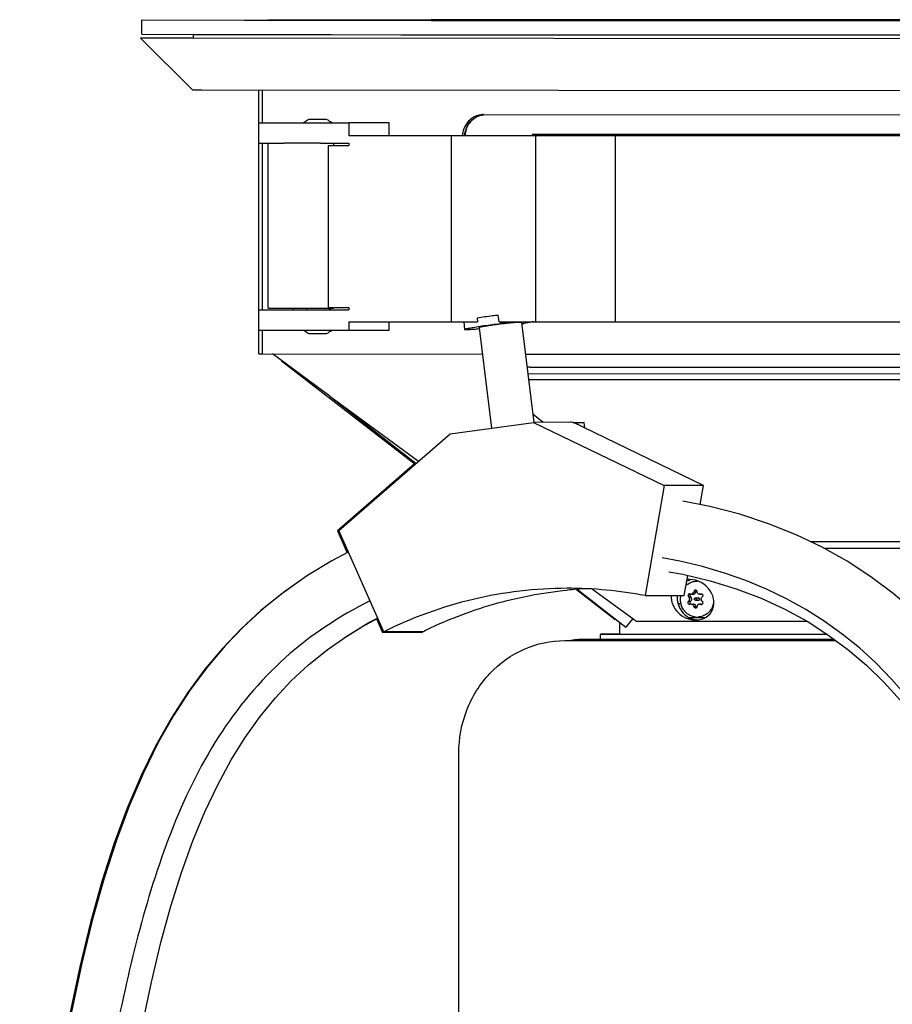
# Model space of a CAD drawing. Header units: millimetres. Extents: x 537 to 1334, y 215 to 2385.
# Tile 3 of 4: x 559 to 946, y 1948 to 2385. Entities that reach past the tile are written whole.
import ezdxf

# ---------------------------------------------------------------- set-up
doc = ezdxf.new("R2010")
doc.units = ezdxf.units.MM
doc.header["$LTSCALE"] = 169.470115
doc.layers.get('0').update_dxf_attribs({"linetype": 'CONTINUOUS'})

msp = doc.modelspace()

# ---------------------------------------------------------------- linework, layer by layer
at = {"color": 7, "linetype": 'Continuous'}
for p, q in [((613.16, 2384.73), (659.15, 2384.88)), ((613.16, 2378.53), (613.16, 2384.73)), ((658.99, 2384.59), (613.16, 2384.73)), ((659.96, 2384.58), (658.99, 2384.59)), ((659.15, 2384.8), (659.19, 2384.8)), ((659.19, 2384.8), (660.12, 2384.8)), ((669.95, 2384.57), (659.96, 2384.58)), ((660.12, 2384.8), (666.96, 2384.8)), ((666.96, 2384.8), (668.55, 2384.8)), ((668.55, 2384.8), (669.11, 2384.8)), ((669.11, 2384.8), (669.15, 2384.8)), ((669.15, 2384.9), (670.16, 2384.9)), ((741.67, 2384.5), (669.95, 2384.57)), ((741.67, 2384.9), (670.16, 2384.73)), ((744.18, 2384.9), (741.67, 2384.9)), ((746, 2384.5), (741.67, 2384.5)), ((752.11, 2384.91), (744.18, 2384.9)), ((750.69, 2384.49), (746, 2384.5)), ((885.05, 2384.43), (750.69, 2384.49)), ((885.64, 2384.97), (752.11, 2384.91)), ((890.05, 2384.43), (885.05, 2384.43)), ((887.74, 2384.97), (885.64, 2384.97)), ((895.64, 2384.97), (887.74, 2384.97)), ((973.16, 2384.42), (890.05, 2384.43)), ((973.16, 2384.98), (895.64, 2384.97)), ((613.16, 2378.53), (636.06, 2378.43)), ((636.06, 2378.53), (636.06, 2376.81)), ((612.67, 2376.83), (636.06, 2376.92)), ((636.06, 2376.71), (612.67, 2376.83)), ((635.64, 2353.83), (612.69, 2376.81)), ((636.06, 2378.43), (681.28, 2378.36)), ((973.16, 2376.5), (636.06, 2376.71)), ((681.28, 2378.36), (688.7, 2378.35)), ((688.7, 2378.35), (697.28, 2378.34)), ((697.28, 2378.34), (728.2, 2378.31)), ((728.2, 2378.31), (973.16, 2378.22)), ((635.64, 2353.83), (639.92, 2353.78)), ((639.92, 2353.78), (973.16, 2353.54)), ((665.16, 2339.14), (665.16, 2353.71)), ((666.63, 2353.71), (666.63, 2339.14)), ((665.05, 2339.14), (665.05, 2330.14)), ((665.05, 2339.14), (705.07, 2339.14)), ((695.26, 2340.64), (687.4, 2340.64)), ((722.96, 2339.14), (705.06, 2339.14)), ((705.07, 2339.14), (705.07, 2333.38)), ((722.96, 2333.38), (722.96, 2339.14)), ((764.91, 2342.84), (1180.29, 2342.7)), ((1161.52, 2333.38), (705.06, 2333.38)), ((750.46, 2333.38), (750.46, 2250.88)), ((786.42, 2333.94), (786.42, 2333.38)), ((1161.52, 2333.94), (786.42, 2333.94)), ((788.03, 2333.38), (788.03, 2250.88)), ((823.35, 2333.38), (823.35, 2250.88)), ((665.05, 2330.14), (676.26, 2330.14)), ((665.16, 2256.14), (665.16, 2330.14)), ((666.63, 2330.14), (666.63, 2256.14)), ((669.33, 2256.84), (669.33, 2330.14)), ((692.55, 2330.14), (676.25, 2330.14)), ((692.55, 2330.14), (705.06, 2330.14)), ((695.86, 2329.14), (695.86, 2257.14)), ((695.86, 2329.14), (705.07, 2329.14)), ((698.3, 2330.14), (698.3, 2329.14)), ((705.06, 2330.14), (705.06, 2329.14)), ((665.05, 2256.14), (665.05, 2247.14)), ((665.05, 2256.14), (705.07, 2256.14)), ((669.33, 2256.84), (683.79, 2256.84)), ((680.2, 2256.84), (680.2, 2256.14)), ((683.79, 2256.84), (695.86, 2256.84)), ((686.33, 2256.84), (686.33, 2256.14)), ((695.86, 2257.14), (705.06, 2257.14)), ((695.86, 2256.84), (698.29, 2256.84)), ((696.33, 2256.84), (696.33, 2256.14)), ((696.88, 2256.84), (696.88, 2256.14)), ((698.29, 2257.14), (698.29, 2256.84)), ((705.06, 2257.14), (705.06, 2256.14)), ((762.01, 2252.47), (762.2, 2250.88)), ((771.79, 2250.88), (771.43, 2253.78)), ((705.06, 2250.88), (762.2, 2250.88)), ((705.07, 2250.88), (705.07, 2247.14)), ((722.96, 2247.14), (722.96, 2250.88)), ((756.08, 2250.88), (756.5, 2247.42)), ((762.95, 2248.21), (768.4, 2203.58)), ((771.79, 2250.88), (1161.52, 2250.88)), ((781.81, 2250.51), (787.22, 2206.17)), ((665.05, 2247.14), (705.06, 2247.14)), ((665.16, 2236.59), (665.16, 2247.14)), ((666.63, 2247.14), (666.63, 2236.56)), ((687.4, 2245.64), (693.09, 2245.64)), ((693.09, 2245.64), (695.26, 2245.64)), ((705.06, 2247.14), (722.96, 2247.14)), ((665.16, 2236.59), (666.63, 2236.56)), ((666.63, 2236.56), (764.38, 2236.53)), ((696.73, 2217.8), (671.2, 2236.56)), ((783.52, 2236.52), (1180.29, 2236.39)), ((675.28, 2233.56), (734.54, 2187.59)), ((1058.2, 2230.52), (785.56, 2230.61)), ((1056.2, 2227.7), (784.6, 2227.62)), ((784.9, 2225.18), (1054.37, 2225.26)), ((696.73, 2217.8), (736.04, 2188.9)), ((696.73, 2217.8), (734.94, 2187.94)), ((791.32, 2206.17), (786.78, 2209.78)), ((750.01, 2201.04), (787.13, 2206.16)), ((804.49, 2206.19), (787.13, 2206.16)), ((787.13, 2206.16), (845.14, 2178.08)), ((791.15, 2206.31), (803.55, 2206.34)), ((802.42, 2206.19), (803.55, 2206.34)), ((803.55, 2206.34), (803.86, 2206.19)), ((862.51, 2178.11), (804.49, 2206.19)), ((804.59, 2206.15), (809.5, 2206.18)), ((809.5, 2206.18), (805.63, 2205.64)), ((809.81, 2203.62), (809.5, 2206.18)), ((700.63, 2158.12), (750.01, 2201.04)), ((734.31, 2187.77), (700.06, 2157.99)), ((845.14, 2178.08), (836.61, 2129.23)), ((862.51, 2178.11), (845.14, 2178.08)), ((861.04, 2169.7), (862.51, 2178.11)), ((700.06, 2157.99), (704.36, 2148.3)), ((700.06, 2157.99), (700.63, 2157.99)), ((720.58, 2113.2), (700.63, 2158.12)), ((988.27, 2153.14), (910.04, 2153.17)), ((915.91, 2150.3), (986.12, 2150.27)), ((847.15, 2139.74), (853.35, 2138.71)), ((853.97, 2129.26), (855.53, 2138.2)), ((859.7, 2135.69), (859.71, 2135.69)), ((859.7, 2135.69), (859.71, 2135.69)), ((806.18, 2132.01), (823.34, 2118.7)), ((806.49, 2132.04), (828.08, 2115.17)), ((813.23, 2132.16), (831.09, 2119.03)), ((857.04, 2129.9), (858.01, 2129.91)), ((858.22, 2130.99), (859.16, 2130.99)), ((860.77, 2129.9), (861.74, 2129.91)), ((861.26, 2130), (861.87, 2130)), ((836.61, 2129.23), (853.97, 2129.26)), ((852.47, 2125.64), (851.33, 2125.64)), ((855.9, 2128.68), (856.83, 2128.68)), ((855.9, 2126.71), (856.83, 2126.71)), ((857.09, 2125.48), (858.01, 2125.49)), ((858.95, 2128.19), (860.31, 2128.2)), ((858.96, 2127.19), (860.31, 2127.2)), ((860.77, 2125.48), (861.74, 2125.48)), ((861.26, 2125.38), (861.88, 2125.38)), ((858.22, 2124.4), (859.16, 2124.4)), ((710.93, 2115.44), (717.92, 2119.19)), ((713.74, 2117.12), (717.88, 2119.27)), ((717.37, 2119), (720.07, 2112.93)), ((825.29, 2117.36), (825.29, 2112.11)), ((831.09, 2119.03), (828.08, 2115.17)), ((908.66, 2117.72), (832.84, 2117.74)), ((855.94, 2119.56), (863.47, 2119.55)), ((863.17, 2119.4), (856.12, 2119.4)), ((859.07, 2118.39), (859.1, 2118.39)), ((859.86, 2119.7), (860.58, 2119.7)), ((702.89, 2110.39), (710.93, 2115.44)), ((720.07, 2112.93), (737.64, 2112.98)), ((737.94, 2113.23), (720.58, 2113.2)), ((737.64, 2112.98), (737.53, 2113.23)), ((737.98, 2113.17), (737.64, 2112.98)), ((737.98, 2113.16), (737.64, 2112.98)), ((816.72, 2112.04), (816.72, 2109.79)), ((917.61, 2112.01), (816.72, 2112.04)), ((816.92, 2112.22), (825.29, 2112.22)), ((800.92, 2109.29), (921.3, 2109.29)), ((920.63, 2109.79), (810.32, 2109.79)), ((753.9, 477.68), (753.93, 2059.3))]:
    msp.add_line(p, q, dxfattribs=at)
for points in [[(1038.28, 1942.59), (1035.24, 1958.83), (1031.48, 1976.42), (1026.91, 1994.78), (1021.79, 2012.39), (1016.2, 2028.81), (1010.01, 2044.38), (1003.34, 2058.78), (996.39, 2071.73), (989.18, 2083.45), (981.52, 2094.35), (973.47, 2104.4), (965.11, 2113.57), (956.22, 2122.18), (946.75, 2130.23), (936.82, 2137.64), (926.3, 2144.47), (915.2, 2150.69), (903.59, 2156.26), (891.4, 2161.17), (878.63, 2165.39), (865.35, 2168.86), (853.31, 2171.21)], [(704.87, 2148.57), (697.57, 2144.73), (686.7, 2138.11), (676.67, 2131.07), (667.39, 2123.63), (658.53, 2115.55), (650.18, 2106.87), (642.35, 2097.62), (634.75, 2087.39), (627.44, 2076.14), (620.54, 2063.96), (613.96, 2050.62), (607.76, 2036.19), (601.98, 2020.68), (596.49, 2003.75), (591.36, 1985.55), (586.56, 1965.99), (581.96, 1944.39)], [(952.72, 2084.38), (946, 2092.14), (938.99, 2099.34), (931.71, 2105.98), (924.09, 2112.15), (916.16, 2117.84), (907.95, 2123.04), (899.41, 2127.79), (890.54, 2132.09), (881.38, 2135.91), (871.91, 2139.27), (862.13, 2142.14), (852.08, 2144.52), (844.14, 2145.96)], [(853.35, 2138.71), (865.48, 2135.86), (877.06, 2132.31), (888.09, 2128.09), (898.59, 2123.25), (908.48, 2117.84), (917.79, 2111.89), (926.6, 2105.37), (934.85, 2098.36), (942.58, 2090.84), (949.97, 2082.63), (956.97, 2073.73), (963.56, 2064.16), (969.9, 2053.58), (975.97, 2041.92), (981.66, 2029.26), (987.01, 2015.43), (991.97, 2000.52), (996.54, 1984.48), (1000.81, 1966.97), (1004.74, 1948.05), (1008.35, 1927.7)], [(685.93, 2137.56), (685.26, 2137.15), (675.3, 2130.1), (666.08, 2122.65), (657.27, 2114.54), (648.96, 2105.83), (641.17, 2096.55), (633.61, 2086.28), (626.32, 2074.98), (619.45, 2062.75), (612.9, 2049.37), (606.75, 2034.89), (600.99, 2019.34), (595.53, 2002.35), (590.43, 1984.1), (585.66, 1964.47), (581.07, 1942.79)], [(613.48, 1938.81), (617.48, 1957.65), (621.73, 1975.18), (626.16, 1991.28), (630.89, 2006.33), (635.93, 2020.37), (641.25, 2033.29), (646.9, 2045.27), (652.86, 2056.27), (659.1, 2066.29), (665.68, 2075.5), (672.51, 2083.83), (679.58, 2091.37), (687.21, 2098.47), (695.43, 2105.14), (704.19, 2111.3), (713.74, 2117.12)]]:
    msp.add_lwpolyline(points, dxfattribs=at)
for centre, radius, start, end in [((691.33, 2332.34), 9.19, 115.3194, 132.1843), ((691.33, 2332.34), 9.19, 47.8158, 64.6777), ((764.91, 2334.04), 8.8, 89.9968, 96.5497), ((766.19, 2332.83), 10.68, 168.6007, 177.088), ((767.33, 2332.93), 10.67, 168.5901, 177.6056), ((816.05, 1891.45), 361.26, 96.8193, 96.9558), ((755.18, 2422.07), 174.18, 278.8178, 279.1068), ((691.33, 2253.95), 9.19, 227.7883, 244.6777), ((691.33, 2253.95), 9.19, 295.3194, 312.2117), ((779.75, 2135), 95.79, 86.5234, 87.3206), ((859.96, 2128.16), 7.6, 125.4197, 133.3106), ((859.73, 2128.64), 7.06, 90.1759, 91.7803), ((861.53, 2128.61), 7.29, 102.5372, 103.5925), ((802.24, 1950.08), 182.41, 79.1417, 90.0821), ((819.67, 1950.83), 181.7, 92.8149, 95.5623), ((857.03, 2130.82), 0.917, 243.089, 251.0803), ((857.03, 2130.83), 0.922, 251.0827, 258.3737), ((857.03, 2130.85), 0.945, 258.44, 270.162), ((858.01, 2130.99), 1.09, 270.1257, 277.7251), ((861.74, 2131), 1.09, 270.1735, 283.5974), ((860.73, 2127.7), 8.51, 169.4492, 180.0064), ((860.7, 2127.7), 8.49, 180.0112, 180.6432), ((860.72, 2127.7), 8.51, 180.6433, 181.8946), ((860.73, 2127.7), 8.52, 181.8944, 182.315), ((860.71, 2127.7), 8.5, 182.3176, 193.9754), ((860.6, 2127.67), 8.38, 194.0006, 199.1744), ((854.88, 2127.68), 1.43, 343.8249, 349.0085), ((854.85, 2127.69), 1.46, 349.0183, 354.5763), ((854.83, 2127.69), 1.48, 354.561, 0.0056), ((857.03, 2124.56), 0.922, 101.3085, 116.8416), ((857.32, 2126.08), 0.776, 208.4808, 214.1205), ((857.03, 2124.54), 0.945, 90.1013, 101.2329), ((857.04, 2124.51), 0.971, 87.9697, 90.1313), ((856, 2127.69), 1.29, 345.2674, 347.6278), ((855.99, 2127.7), 1.31, 347.6452, 356.2013), ((855.99, 2127.7), 1.31, 356.1934, 0.0075), ((860.77, 2124.23), 1.25, 79.7454, 90.0797), ((860.75, 2124.16), 1.32, 67.453, 79.7048), ((862.64, 2127.69), 1.18, 180.0341, 190.1032), ((862.64, 2127.69), 1.18, 190.0982, 193.826), ((862.65, 2127.69), 1.19, 193.8346, 198.3767), ((861.74, 2124.39), 1.09, 76.1642, 90.084), ((858.89, 2127.66), 8.35, 335.5161, 346.0003), ((860.16, 2127.43), 7.88, 218.9084, 219.7717), ((860.15, 2127.42), 7.86, 219.7719, 220.3493), ((860.11, 2127.38), 7.81, 220.3469, 223.3809), ((859.5, 2127.23), 7.59, 306.8834, 311.9078), ((859.39, 2127.35), 7.75, 311.92, 319.372), ((859.32, 2127.41), 7.85, 319.3625, 319.9513), ((859.73, 2126.77), 7.08, 261.5695, 269.7786), ((859.73, 2126.75), 7.05, 269.7861, 270.1312), ((859.73, 2126.76), 7.06, 270.1321, 273.1351), ((817.62, 1971.67), 162.37, 118.8035, 119.3726), ((810.32, 2059.79), 50, 90, 97.5297)]:
    msp.add_arc(centre, radius, start, end, dxfattribs=at)
for centre, major_axis, ratio, start_param, end_param in [((860.26, 2127.42), (8.13, -5.76), 0.85324, 2.403615, 2.691671), ((857.66, 2127.41), (8.13, -5.76), 0.85324, 5.407793, 8.658631), ((857.66, 2127.41), (8.13, -5.76), 0.85324, 3.6291, 5.405064), ((860.26, 2127.42), (8.13, -5.76), 0.85324, 3.629404, 4.032245), ((860.54, 2127.42), (9.39, -0.04), 0.960076, -2.939834, -2.079015), ((866.45, 2127.43), (11.04, 7.27), 0.486007, -3.018224, -2.981565), ((860.54, 2127.42), (9.39, -0.04), 0.960076, -2.042356, -1.644655)]:
    msp.add_ellipse(centre, major_axis=major_axis, ratio=ratio, start_param=start_param, end_param=end_param, dxfattribs=at)
for points, knots in [([(756.55, 2333.38), (756.67, 2335.65), (758.4, 2340.21), (762.75, 2342.54), (764.93, 2342.78)], [0, 0, 0, 0, 0.510074, 1, 1, 1, 1]), ([(763.9, 2342.78), (762.46, 2342.62), (759.58, 2341.53), (757.55, 2339.24), (756.82, 2337.94)], [0, 0, 0, 0, 0.493642, 1, 1, 1, 1]), ([(760.45, 2340.97), (759.09, 2339.89), (757.64, 2337.87), (756.99, 2335.63), (756.87, 2335.04)], [0, 0, 0, 0, 0.744489, 1, 1, 1, 1]), ([(771.43, 2253.78), (770.59, 2253.67), (767.44, 2253.27), (764.3, 2252.83), (762.01, 2252.47)], [0, 0, 0, 0, 0.268621, 1, 1, 1, 1]), ([(756.5, 2247.42), (756.5, 2247.47), (756.69, 2247.56), (756.98, 2247.66), (757.55, 2247.81), (758.68, 2248.06), (760.57, 2248.4), (762.21, 2248.67), (763.14, 2248.81)], [0, 0, 0, 0, 0.020815, 0.072162, 0.155415, 0.269648, 0.584711, 1, 1, 1, 1]), ([(763.01, 2247.64), (762.11, 2247.56), (760.52, 2247.43), (758.67, 2247.32), (757.57, 2247.29), (757.01, 2247.3), (756.71, 2247.33), (756.51, 2247.37), (756.5, 2247.42)], [0, 0, 0, 0, 0.416021, 0.73084, 0.844846, 0.927882, 0.979113, 1, 1, 1, 1]), ([(772.33, 2249.77), (771.13, 2249.63), (769.38, 2249.4), (767.17, 2249.08), (765.76, 2248.86), (764.63, 2248.65), (763.72, 2248.49), (763.3, 2248.34), (762.94, 2248.27), (762.95, 2248.21)], [0, 0, 0, 0, 0.381567, 0.553926, 0.705081, 0.829235, 0.921681, 0.979012, 1, 1, 1, 1]), ([(763.14, 2248.81), (763.83, 2248.92), (766.88, 2249.37), (769.94, 2249.77), (772.3, 2250.06)], [0, 0, 0, 0, 0.228522, 1, 1, 1, 1]), ([(781.81, 2250.51), (781.8, 2250.57), (781.44, 2250.55), (781, 2250.6), (780.08, 2250.54), (778.93, 2250.46), (777.51, 2250.34), (775.28, 2250.12), (773.53, 2249.92), (772.33, 2249.77)], [0, 0, 0, 0, 0.02098, 0.078298, 0.170738, 0.294893, 0.446051, 0.61842, 1, 1, 1, 1]), ([(773.15, 2250.16), (773.72, 2250.23), (775.89, 2250.48), (778.06, 2250.72), (779.67, 2250.88)], [0, 0, 0, 0, 0.259645, 1, 1, 1, 1]), ([(787.08, 2250.88), (786.81, 2250.81), (785.38, 2250.51), (783.93, 2250.27), (782.75, 2250.08)], [0, 0, 0, 0, 0.187757, 1, 1, 1, 1]), ([(855.55, 2134.35), (856.13, 2134.76), (857.4, 2135.41), (858.81, 2135.67), (859.51, 2135.69)], [0, 0, 0, 0, 0.502621, 1, 1, 1, 1]), ([(801.98, 2132.49), (787.99, 2132.47), (759.83, 2129.15), (733.19, 2119.46), (720.58, 2113.2)], [0, 0, 0, 0, 0.498453, 1, 1, 1, 1]), ([(737.94, 2113.23), (747.97, 2118.21), (768.91, 2126.37), (790.98, 2130.59), (802.06, 2131.67)], [0, 0, 0, 0, 0.501464, 1, 1, 1, 1]), ([(855.66, 2129.3), (855.65, 2129.18), (855.69, 2128.95), (855.82, 2128.75), (855.9, 2128.68)], [0, 0, 0, 0, 0.518374, 1, 1, 1, 1]), ([(856.35, 2130.07), (856.27, 2130.07), (856.09, 2130.02), (855.78, 2129.79), (855.67, 2129.49), (855.66, 2129.3)], [0, 0, 0, 0, 0.230847, 0.477559, 1, 1, 1, 1]), ([(856.83, 2128.68), (856.74, 2128.75), (856.59, 2128.95), (856.54, 2129.18), (856.54, 2129.3)], [0, 0, 0, 0, 0.494599, 1, 1, 1, 1]), ([(857.04, 2129.9), (857.17, 2129.9), (857.45, 2129.96), (857.94, 2130.28), (858.16, 2130.7), (858.22, 2130.99)], [0, 0, 0, 0, 0.235566, 0.486018, 1, 1, 1, 1]), ([(858.15, 2129.92), (858.28, 2129.93), (858.53, 2130.01), (858.85, 2130.26), (859.07, 2130.59), (859.14, 2130.86), (859.16, 2130.99)], [0, 0, 0, 0, 0.243411, 0.49091, 0.743474, 1, 1, 1, 1]), ([(858.99, 2131.67), (858.82, 2131.67), (858.45, 2131.51), (858.26, 2131.17), (858.22, 2130.99)], [0, 0, 0, 0, 0.492803, 1, 1, 1, 1]), ([(859.43, 2131.51), (859.37, 2131.56), (859.23, 2131.64), (859.07, 2131.67), (858.99, 2131.67)], [0, 0, 0, 0, 0.495788, 1, 1, 1, 1]), ([(859.16, 2130.99), (859.17, 2131.09), (859.23, 2131.28), (859.35, 2131.44), (859.43, 2131.51)], [0, 0, 0, 0, 0.504992, 1, 1, 1, 1]), ([(859.65, 2130.99), (859.65, 2131.09), (859.61, 2131.28), (859.5, 2131.44), (859.43, 2131.51)], [0, 0, 0, 0, 0.507922, 1, 1, 1, 1]), ([(859.8, 2130.45), (859.73, 2130.57), (859.67, 2130.75), (859.66, 2130.94), (859.65, 2130.99)], [0, 0, 0, 0, 0.747542, 1, 1, 1, 1]), ([(860.77, 2129.9), (860.58, 2129.9), (860.19, 2130), (859.9, 2130.28), (859.8, 2130.45)], [0, 0, 0, 0, 0.504979, 1, 1, 1, 1]), ([(862.32, 2129.3), (862.31, 2129.18), (862.24, 2128.93), (862.08, 2128.75), (861.98, 2128.68)], [0, 0, 0, 0, 0.498969, 1, 1, 1, 1]), ([(862, 2129.94), (862.1, 2129.87), (862.27, 2129.67), (862.32, 2129.42), (862.32, 2129.3)], [0, 0, 0, 0, 0.498792, 1, 1, 1, 1]), ([(714.49, 2126.91), (700.95, 2120.17), (675.18, 2103.14), (645.36, 2067.09), (624.93, 2024.25), (605.98, 1962.4), (591.9, 1881.59), (581.32, 1783.38), (574.21, 1684.43), (569.17, 1585.21), (565.51, 1485.87), (561.98, 1353.32), (559.48, 1187.58), (558.77, 988.73), (560.48, 790.15), (563.95, 657.87), (567.11, 591.9)], [0, 0, 0, 0, 0.028781, 0.057926, 0.08789, 0.118555, 0.180831, 0.243617, 0.30658, 0.369621, 0.4327, 0.495799, 0.622005, 0.748192, 0.874277, 1, 1, 1, 1]), ([(854.03, 2122.48), (853.88, 2122.66), (853.33, 2123.41), (852.91, 2124.26), (852.68, 2124.92)], [0, 0, 0, 0, 0.248644, 1, 1, 1, 1]), ([(855.66, 2126.09), (855.65, 2126.21), (855.69, 2126.44), (855.82, 2126.63), (855.9, 2126.71)], [0, 0, 0, 0, 0.518454, 1, 1, 1, 1]), ([(856.36, 2125.32), (856.25, 2125.32), (856.03, 2125.39), (855.87, 2125.55), (855.8, 2125.64)], [0, 0, 0, 0, 0.479345, 1, 1, 1, 1]), ([(855.9, 2128.68), (856.03, 2128.56), (856.24, 2128.25), (856.31, 2127.88), (856.31, 2127.69)], [0, 0, 0, 0, 0.480901, 1, 1, 1, 1]), ([(856.25, 2127.29), (856.23, 2127.23), (856.16, 2127.01), (856.02, 2126.82), (855.9, 2126.71)], [0, 0, 0, 0, 0.262338, 1, 1, 1, 1]), ([(856.54, 2126.09), (856.54, 2126.21), (856.59, 2126.45), (856.74, 2126.64), (856.83, 2126.71)], [0, 0, 0, 0, 0.505439, 1, 1, 1, 1]), ([(857.3, 2127.7), (857.3, 2127.88), (857.22, 2128.26), (856.98, 2128.57), (856.83, 2128.68)], [0, 0, 0, 0, 0.505401, 1, 1, 1, 1]), ([(856.83, 2126.71), (856.94, 2126.79), (857.11, 2126.99), (857.22, 2127.23), (857.25, 2127.36)], [0, 0, 0, 0, 0.495452, 1, 1, 1, 1]), ([(857.07, 2125.48), (857.2, 2125.48), (857.48, 2125.41), (857.95, 2125.09), (858.16, 2124.68), (858.22, 2124.4)], [0, 0, 0, 0, 0.236126, 0.486736, 1, 1, 1, 1]), ([(858.77, 2125.18), (858.67, 2125.28), (858.42, 2125.43), (858.14, 2125.49), (858, 2125.49)], [0, 0, 0, 0, 0.503793, 1, 1, 1, 1]), ([(858.49, 2127.69), (858.49, 2127.76), (858.51, 2127.89), (858.61, 2128.05), (858.77, 2128.17), (858.89, 2128.19), (858.95, 2128.19)], [0, 0, 0, 0, 0.257232, 0.510219, 0.757269, 1, 1, 1, 1]), ([(858.96, 2127.19), (858.89, 2127.19), (858.77, 2127.22), (858.61, 2127.33), (858.51, 2127.5), (858.49, 2127.63), (858.49, 2127.69)], [0, 0, 0, 0, 0.242713, 0.489764, 0.742768, 1, 1, 1, 1]), ([(859.16, 2124.4), (859.14, 2124.55), (859.06, 2124.84), (858.88, 2125.08), (858.77, 2125.18)], [0, 0, 0, 0, 0.504505, 1, 1, 1, 1]), ([(858.95, 2128.19), (859.02, 2128.19), (859.14, 2128.17), (859.3, 2128.05), (859.4, 2127.89), (859.42, 2127.76), (859.42, 2127.69)], [0, 0, 0, 0, 0.242713, 0.489764, 0.742768, 1, 1, 1, 1]), ([(859.42, 2127.69), (859.42, 2127.63), (859.4, 2127.5), (859.3, 2127.33), (859.14, 2127.22), (859.02, 2127.19), (858.96, 2127.19)], [0, 0, 0, 0, 0.257232, 0.510219, 0.757269, 1, 1, 1, 1]), ([(860.77, 2125.48), (860.65, 2125.48), (860.41, 2125.45), (860.09, 2125.28), (859.84, 2125.03), (859.74, 2124.81), (859.7, 2124.7)], [0, 0, 0, 0, 0.254173, 0.504378, 0.752162, 1, 1, 1, 1]), ([(860.78, 2127.7), (860.78, 2127.76), (860.75, 2127.89), (860.65, 2128.06), (860.49, 2128.17), (860.37, 2128.2), (860.31, 2128.2)], [0, 0, 0, 0, 0.257209, 0.510211, 0.757272, 1, 1, 1, 1]), ([(860.31, 2127.2), (860.37, 2127.2), (860.49, 2127.22), (860.65, 2127.34), (860.75, 2127.5), (860.78, 2127.63), (860.78, 2127.7)], [0, 0, 0, 0, 0.242746, 0.489805, 0.742791, 1, 1, 1, 1]), ([(861.46, 2127.69), (861.46, 2127.88), (861.56, 2128.27), (861.82, 2128.57), (861.98, 2128.68)], [0, 0, 0, 0, 0.49987, 1, 1, 1, 1]), ([(861.98, 2126.71), (861.87, 2126.78), (861.68, 2126.96), (861.56, 2127.2), (861.52, 2127.32)], [0, 0, 0, 0, 0.500064, 1, 1, 1, 1]), ([(862.32, 2126.09), (862.31, 2126.21), (862.24, 2126.45), (862.08, 2126.64), (861.98, 2126.71)], [0, 0, 0, 0, 0.49892, 1, 1, 1, 1]), ([(862, 2125.45), (862.1, 2125.52), (862.27, 2125.71), (862.32, 2125.97), (862.32, 2126.09)], [0, 0, 0, 0, 0.498756, 1, 1, 1, 1]), ([(858.69, 2119.77), (857.89, 2119.89), (856.31, 2120.41), (854.99, 2121.42), (854.43, 2122.02)], [0, 0, 0, 0, 0.495879, 1, 1, 1, 1]), ([(859, 2123.72), (858.82, 2123.72), (858.45, 2123.87), (858.26, 2124.22), (858.22, 2124.4)], [0, 0, 0, 0, 0.492844, 1, 1, 1, 1]), ([(859.43, 2123.88), (859.37, 2123.83), (859.24, 2123.75), (859.08, 2123.72), (859, 2123.72)], [0, 0, 0, 0, 0.495786, 1, 1, 1, 1]), ([(859.43, 2123.88), (859.35, 2123.95), (859.23, 2124.1), (859.17, 2124.3), (859.16, 2124.4)], [0, 0, 0, 0, 0.494997, 1, 1, 1, 1]), ([(859.66, 2124.4), (859.65, 2124.3), (859.61, 2124.11), (859.5, 2123.95), (859.43, 2123.88)], [0, 0, 0, 0, 0.507873, 1, 1, 1, 1]), ([(864.06, 2121.16), (863.49, 2120.73), (862.23, 2120.04), (860.82, 2119.74), (860.12, 2119.71)], [0, 0, 0, 0, 0.502805, 1, 1, 1, 1]), ([(866.49, 2124.2), (866.41, 2124.03), (866.09, 2123.38), (865.68, 2122.78), (865.33, 2122.36)], [0, 0, 0, 0, 0.251734, 1, 1, 1, 1]), ([(753.93, 2059.3), (753.93, 2065.78), (756.33, 2078.79), (766.67, 2095.39), (782.28, 2106.63), (794.79, 2109.29), (800.92, 2109.29)], [0, 0, 0, 0, 0.257158, 0.510151, 0.757201, 1, 1, 1, 1])]:
    msp.add_open_spline(points, degree=3, knots=knots, dxfattribs=at)
for points in [[(756.82, 2337.94), (756.31, 2337.01), (755.93, 2335.99), (755.72, 2334.95)], [(856.61, 2130), (856.53, 2130.04), (856.44, 2130.07), (856.35, 2130.07)], [(856.54, 2129.3), (856.54, 2129.43), (856.58, 2129.57), (856.64, 2129.68)], [(856.64, 2129.68), (856.69, 2129.78), (856.76, 2129.86), (856.84, 2129.92)], [(861.26, 2130), (861.11, 2129.94), (860.94, 2129.9), (860.77, 2129.9)], [(861.26, 2130), (861.36, 2130.04), (861.46, 2130.06), (861.57, 2130.07)], [(861.57, 2130.07), (861.72, 2130.07), (861.87, 2130.02), (862, 2129.94)], [(855.8, 2125.64), (855.72, 2125.77), (855.66, 2125.93), (855.66, 2126.09)], [(856.61, 2125.38), (856.54, 2125.34), (856.45, 2125.32), (856.36, 2125.32)], [(856.64, 2125.71), (856.58, 2125.82), (856.54, 2125.96), (856.54, 2126.09)], [(856.85, 2125.46), (856.78, 2125.51), (856.73, 2125.57), (856.68, 2125.64)], [(861.26, 2125.38), (861.36, 2125.34), (861.47, 2125.32), (861.57, 2125.32)], [(861.57, 2125.32), (861.72, 2125.32), (861.88, 2125.37), (862, 2125.45)], [(859.7, 2124.7), (859.67, 2124.6), (859.66, 2124.5), (859.66, 2124.4)], [(832.84, 2117.74), (832.26, 2118.17), (831.67, 2118.6), (831.09, 2119.03)]]:
    msp.add_open_spline(points, degree=3, dxfattribs=at)

doc.saveas('drawing.dxf')
